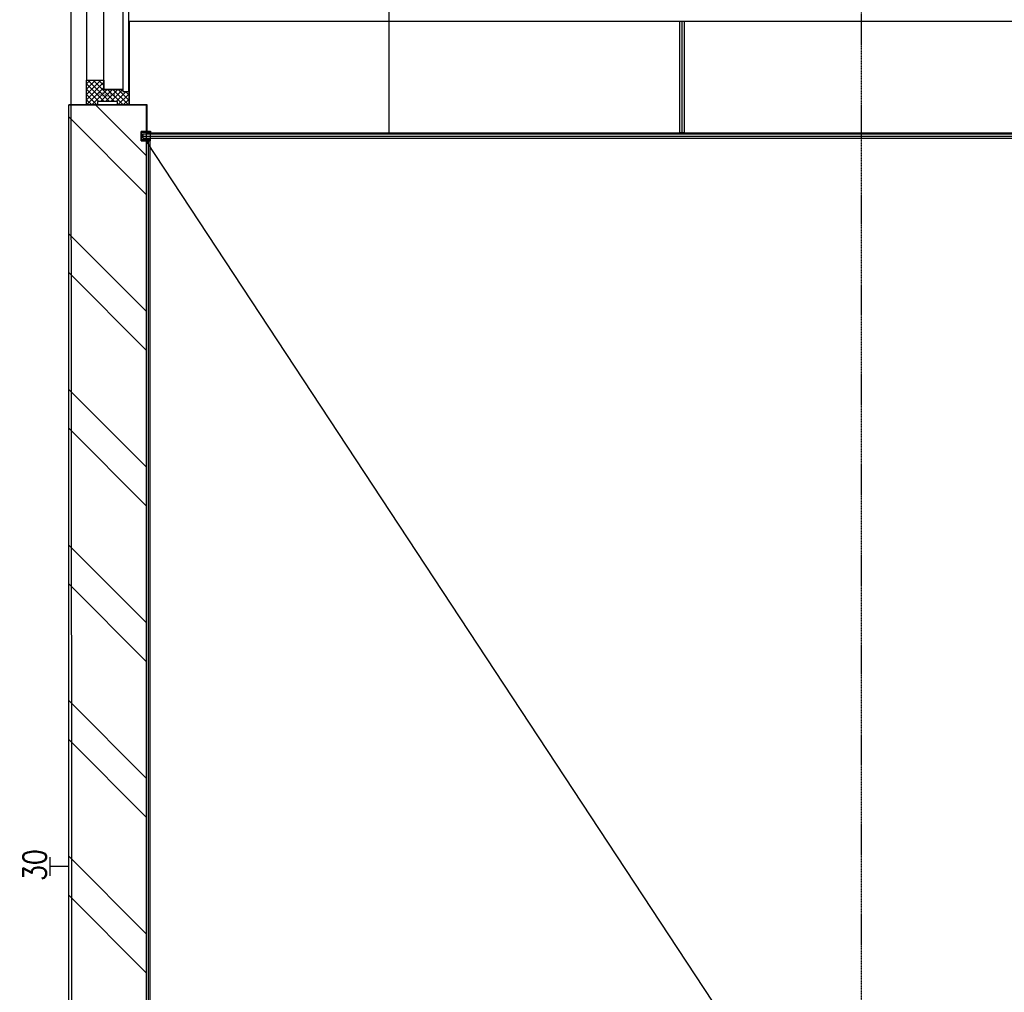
# Model space of a CAD drawing. Extents: x -66955 to 52345, y -20450 to 69550.
# Tile 32 of 132: x -63562 to -60906, y 29021 to 31645. Entities that reach past the tile are written whole.
import ezdxf
from ezdxf.enums import TextEntityAlignment as Align

# ---------------------------------------------------------------- set-up
doc = ezdxf.new("R2010")
doc.units = 0
doc.header["$MEASUREMENT"] = 0
for name, pattern in [('DASHED', [0.75, 0.5, -0.25]), ('HIDDEN', [0.375, 0.25, -0.125]), ('LEEG', [1, -1])]:
    doc.linetypes.add(name, pattern=pattern)
for name, color, linetype in [('STRAMIEN--E3-', 7, 'CONTINUOUS'), ('VERD1--21-', 7, 'CONTINUOUS'), ('VERD1--22-', 7, 'CONTINUOUS'), ('VERD1--24-', 7, 'CONTINUOUS'), ('VERD1--32-', 7, 'CONTINUOUS'), ('VERD1--E5-', 7, 'CONTINUOUS')]:
    doc.layers.add(name, color=color, linetype=linetype)
doc.styles.add('ROMANS', font='ROMANS', dxfattribs={"height": 0.2})
doc.styles.add('txt', font='TXT', dxfattribs={"height": 0.2})

# ---------------------------------------------------------------- blocks, each defined once
blk = doc.blocks.new('*O311')
at = {"layer": 'VERD1--32-', "color": 7, "linetype": 'CONTINUOUS'}
for p, q in [((1443.43, 508.5), (1433, 498.07)), ((1457.57, 508.5), (1433, 483.93)), ((1471.72, 508.5), (1433, 469.78)), ((1491, 446.79), (1433, 504.79)), ((1485.86, 508.5), (1438.86, 461.5)), ((1491, 460.93), (1443.43, 508.5)), ((1500, 508.5), (1453, 461.5)), ((1491, 475.07), (1457.57, 508.5)), ((1500, 480.22), (1471.72, 508.5)), ((1500, 494.36), (1485.86, 508.5)), ((1491, 432.65), (1433, 490.65)), ((1500, 494.36), (1458, 452.36)), ((1500, 480.22), (1498.28, 478.5)), ((1448.01, 461.5), (1433, 476.51)), ((1433.86, 461.5), (1433, 462.36)), ((1491, 471.22), (1458, 438.22)), ((1491, 457.07), (1458, 424.07)), ((1500, 409.51), (1458, 451.51)), ((1500, 395.36), (1458, 437.36)), ((1491, 442.93), (1458.57, 410.5)), ((1491, 428.79), (1464, 401.79)), ((1486.72, 394.5), (1458, 423.22)), ((1472.58, 394.5), (1464, 403.08)), ((1500, 423.65), (1470.85, 394.5)), ((1500, 409.51), (1484.99, 394.5)), ((1500, 423.65), (1499.15, 424.5)), ((1500, 395.36), (1499.14, 394.5))]:
    blk.add_line(p, q, dxfattribs=at)
for points in [[(1010, 508.5), (1433, 508.5), (1433, 461.5), (1010, 461.5)], [(1500, 508.5), (1433, 508.5), (1433, 461.5), (1458, 461.5), (1458, 410.5), (1464, 410.5), (1464, 394.5), (1500, 394.5), (1500, 424.5), (1491, 424.5), (1491, 478.5), (1500, 478.5)], [(1500, 508.5), (1433, 508.5), (1433, 461.5), (1458, 461.5), (1458, 410.5), (1464, 410.5), (1464, 394.5), (1500, 394.5), (1500, 424.5), (1491, 424.5), (1491, 478.5), (1500, 478.5)], [(1458, 461.5), (985, 461.5), (985, 410.5), (1458, 410.5)], [(979, 410.5), (1464, 410.5), (1464, 394.5), (979, 394.5)]]:
    blk.add_lwpolyline(points, close=True, dxfattribs=at)
blk.add_point((1500, 508.5), dxfattribs=at)
at = {"layer": 'VERD1--32-', "color": 7, "linetype": 'CONTINUOUS', "extrusion": (0, 0, -1), "style": 'txt'}
blk.add_text('67x114', height=10, rotation=270, dxfattribs=at).set_placement((-1477, 476.49))
blk = doc.blocks.new('BI$HHS')
at = {"layer": 'VERD1--32-', "color": 7, "linetype": 'CONTINUOUS'}
blk.add_blockref('*O311', (-1500, -508.5), dxfattribs=at)
blk = doc.blocks.new('*O343')
at = {"layer": 'VERD1--22-', "color": 7, "linetype": 'CONTINUOUS'}
for p, q in [((3300.84, 318.98), (-3093.77, 318.98)), ((-1689.72, 19), (-1689.72, 319)), ((-1677.72, 319), (-1689.72, 319)), ((-1677.72, 19), (-1677.72, 319)), ((-3338.5, 94), (-3128.5, 94)), ((-3137.97, 16), (81.5, 16)), ((-3137.97, 4), (-3137.97, 16)), ((-3137.97, 4), (81.5, 4)), ((-3128.5, 17.35), (-3125.35, 20.5)), ((-3128.5, 20.18), (-3128.18, 20.5)), ((-3127.02, 16), (-3122.52, 20.5)), ((-3124.2, 16), (-3119.7, 20.5)), ((-3121.37, 16), (-3118.5, 18.87)), ((-3118.54, 16), (-3118.5, 16.04)), ((-3117.68, 18.98), (-2924.8, 18.98)), ((-2924.8, 18.98), (3280.68, 18.98)), ((-1677.72, 19), (-1689.72, 19))]:
    blk.add_line(p, q, dxfattribs=at)
at = {"layer": 'VERD1--22-', "color": 7, "linetype": 'LEEG'}
for p, q in [((-1683.72, 19), (-1683.72, 319)), ((-3137.97, 10), (81.5, 10))]:
    blk.add_line(p, q, dxfattribs=at)
at = {"layer": 'VERD1--22-', "color": 7, "linetype": 'CONTINUOUS'}
for points in [[(-3093.77, 318.98), (-3175.5, 318.98), (-3175.5, 95), (-3127.5, 95), (-3127.5, 23.45)], [(-3127.5, 23.45), (-3117.68, 23.45), (-3117.68, 18.98)]]:
    blk.add_lwpolyline(points, dxfattribs=at)
for points in [[(-3143.5, -2.5), (-3143.5, 22.5), (-3118.5, 22.5), (-3118.5, -2.5)], [(-3118.5, 20.5), (-3118.5, 22.5), (-3143.5, 22.5), (-3143.5, -2.5), (-3118.5, -2.5), (-3118.5, -0.5), (-3141.5, -0.5), (-3141.5, 20.5)], [(-3128.5, 16), (-3128.5, 20.5), (-3118.5, 20.5), (-3118.5, 16)]]:
    blk.add_lwpolyline(points, close=True, dxfattribs=at)

msp = doc.modelspace()

# ---------------------------------------------------------------- linework, layer by layer
at = {"layer": 'STRAMIEN--E3-', "color": 251, "linetype": 'DASHED'}
msp.add_line((-61292, 69050), (-61292, 22497), dxfattribs=at)
at = {"layer": 'VERD1--21-', "color": 7, "linetype": 'CONTINUOUS'}
for p, q in [((-63430, 21355), (-63430, 31415)), ((-63220, 31415), (-63430, 31415)), ((-63220, 31277.5), (-63356.5, 31414)), ((-63220, 21565), (-63220, 31415)), ((-63220, 31172.5), (-63430, 31382.5)), ((-63220, 30857.5), (-63430, 31067.5)), ((-63220, 30752.5), (-63430, 30962.5)), ((-63220, 30437.5), (-63430, 30647.5)), ((-63220, 30332.5), (-63430, 30542.5)), ((-63220, 30017.5), (-63430, 30227.5)), ((-63220, 29912.5), (-63430, 30122.5)), ((-63220, 29597.5), (-63430, 29807.5)), ((-63220, 29492.5), (-63430, 29702.5)), ((-63220, 29177.5), (-63430, 29387.5)), ((-63220, 29072.5), (-63430, 29282.5))]:
    msp.add_line(p, q, dxfattribs=at)
at = {"layer": 'VERD1--22-', "color": 7, "linetype": 'CONTINUOUS'}
for p, q in [((-63220, 21565), (-63220, 31318.5)), ((-63210, 31318.5), (-63220, 31318.5)), ((-63210, 21575), (-63210, 31318.5))]:
    msp.add_line(p, q, dxfattribs=at)
at = {"layer": 'VERD1--22-', "color": 7, "linetype": 'LEEG'}
msp.add_line((-63215, 21570), (-63215, 31318.5), dxfattribs=at)
at = {"layer": 'VERD1--24-', "color": 7, "linetype": 'CONTINUOUS'}
for p, q in [((-62566.31, 34490.02), (-62566.31, 31339.98)), ((-63220, 31315), (-56800, 21565))]:
    msp.add_line(p, q, dxfattribs=at)
at = {"layer": 'VERD1--E5-', "color": 92, "linetype": 'CONTINUOUS'}
for p, q in [((-63480, 29335), (-63480, 29385)), ((-63430, 29360), (-63480, 29360))]:
    msp.add_line(p, q, dxfattribs=at)
at = {"layer": 'VERD1--E5-', "color": 92, "linetype": 'HIDDEN'}
msp.add_lwpolyline([(-63417.29, 24327.91), (-63434.29, 44474.91), (-56910, 44475)], dxfattribs=at)

# ---------------------------------------------------------------- block references
at = {"layer": 'VERD1--22-', "color": 7, "linetype": 'CONTINUOUS'}
msp.add_blockref('*O343', (-60091.5, 31321), dxfattribs=at)
at = {"layer": 'VERD1--32-', "color": 7, "linetype": 'CONTINUOUS', "yscale": -1, "rotation": 270}
msp.add_blockref('BI$HHS', (-63382, 31415), dxfattribs=at)

# ---------------------------------------------------------------- texts
at = {"layer": 'VERD1--E5-', "color": 92, "linetype": 'CONTINUOUS', "style": 'ROMANS', "width": 0.8}
msp.add_text('30', height=62.5, rotation=90, dxfattribs=at).set_placement((-63521.82, 29363.92), align=Align.MIDDLE)

doc.saveas('drawing.dxf')
